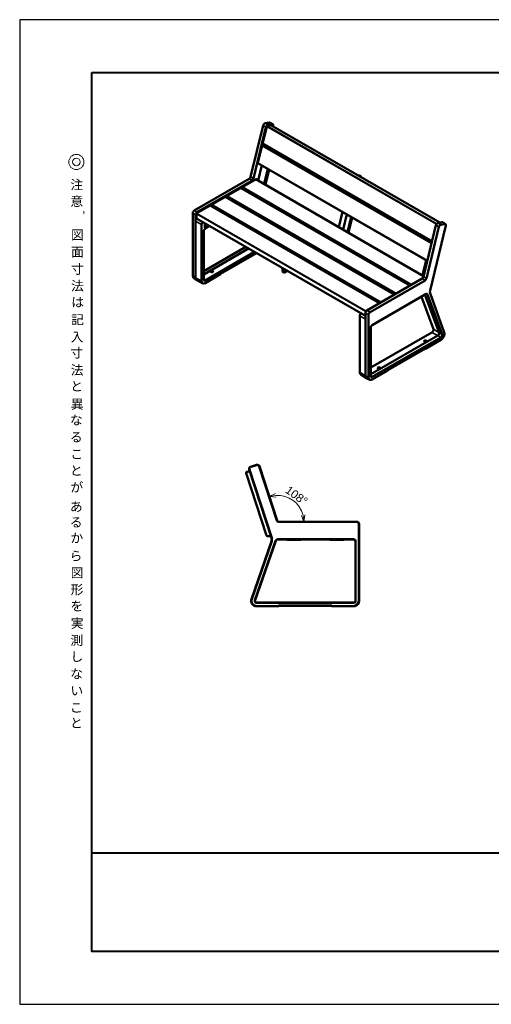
# Model space of a CAD drawing. Header units: millimetres. Extents: x 5514 to 12234, y -691 to 4061.
# Tile 1 of 8: x 5514 to 7789, y -691 to 4061. Entities that reach past the tile are written whole.
import ezdxf
from ezdxf.enums import TextEntityAlignment as Align

# ---------------------------------------------------------------- set-up
doc = ezdxf.new("R2010")
doc.units = ezdxf.units.MM
doc.layers.get('Defpoints').update_dxf_attribs({"color": 2})
for name, color, linetype, lineweight in [('MD_可視_0', 7, 'Continuous', 50), ('MD_狭い可視_0', 7, 'Continuous', 35), ('寸法', 7, 'Continuous', 13)]:
    doc.layers.add(name, color=color, linetype=linetype, lineweight=lineweight)
doc.layers.add('図枠', color=7, linetype='Continuous')
doc.styles.get("Standard").update_dxf_attribs({"font": 'arial.ttf'})
doc.styles.add('Ｐゴシック', font='MS PGothic.ttf')
doc.dimstyles.new('寸法', dxfattribs={"dimtxt": 2.5, "dimasz": 2, "dimexe": 0.5, "dimexo": 2.5, "dimgap": 0.5, "dimtad": 1, "dimdec": 1, "dimdsep": 46, "dimtxsty": 'Standard', "dimblk": 'OPEN30', "dimcen": 2.5, "dimclrd": 256, "dimclrt": 256, "dimadec": 0, "dimazin": 0, "dimtfac": 1, "dimtdec": 1, "dimtmove": 0, "dimatfit": 0, "dimldrblk": 'OPEN30', "dimfxl": 1, "dimlwd": -1, "dimarcsym": 0})

# ---------------------------------------------------------------- blocks, each defined once
blk = doc.blocks.new('CustomObjectsInViewport6_0')
at = {"layer": 'MD_可視_0', "extrusion": (0, 1, 0)}
for p, q in [((6627.5, 1902.6), (6657.1, 1912.2)), ((6629.1, 1902.4), (6657.3, 1911.6)), ((6669.9, 1905.2), (6754.8, 1643.9)), ((6670.6, 1905.4), (6755.5, 1644.1)), ((6704.3, 1572), (6606.9, 1871.7)), ((6704.4, 1572.1), (6607.2, 1871.6)), ((6610.1, 1878), (6623.6, 1882.3)), ((6610.4, 1877.9), (6623.6, 1882.2)), ((6621.1, 1890), (6728.4, 1559.6)), ((6729.8, 1560.1), (6622.6, 1889.8)), ((6663.5, 1755.9), (6664.1, 1756.1)), ((6663.7, 1755), (6663.5, 1755.9)), ((6663.7, 1755), (6664.1, 1756.1)), ((6665.5, 1749.7), (6663.7, 1755)), ((6664.6, 1756.2), (6664.1, 1756.1)), ((6664.1, 1756.1), (6664.1, 1756.1)), ((6664.1, 1756.1), (6665.1, 1753)), ((6665.1, 1753), (6666.1, 1749.9)), ((6665.5, 1749.7), (6666.1, 1749.9)), ((6667.2, 1744.3), (6665.5, 1749.7)), ((6666.6, 1750), (6666.1, 1749.9)), ((6666.1, 1749.9), (6668.1, 1743.7)), ((6666.1, 1749.9), (6666.1, 1749.9)), ((6667.2, 1744.3), (6668.1, 1743.7)), ((6667.5, 1743.5), (6667.2, 1744.3)), ((6668.1, 1743.7), (6667.5, 1743.5)), ((6668.6, 1743.8), (6668.1, 1743.7)), ((6764.3, 1637.7), (7141, 1637.7)), ((6764.3, 1637), (7139.6, 1637)), ((7149.6, 1627), (7149.6, 1256)), ((7151, 1627.7), (7151, 1256)), ((6725.6, 1568.5), (6709.1, 1568.5)), ((6725.5, 1568.7), (6709.2, 1568.7)), ((6728.3, 1544.7), (6632.4, 1264.4)), ((6633.7, 1263.9), (6729.6, 1544.3)), ((6648, 1259.3), (6748.5, 1546.3)), ((6649.3, 1258.8), (6749.8, 1545.8)), ((6757.9, 1553), (7124.6, 1553)), ((6757.9, 1551.6), (7124.6, 1551.6)), ((6868.1, 1550.5), (6804.1, 1550.5)), ((6867.9, 1550.7), (6804.2, 1550.7)), ((7076.1, 1550.5), (7012.1, 1550.5)), ((7075.9, 1550.7), (7012.2, 1550.7)), ((7133.2, 1543), (7133.2, 1256)), ((7134.6, 1543), (7134.6, 1256)), ((7124.6, 1247.4), (6657.4, 1247.4)), ((7124.6, 1246), (6657.4, 1246)), ((6657.4, 1231), (6762.4, 1231)), ((6657.4, 1230.5), (6762.9, 1230.5)), ((6763.8, 1231.6), (6762.4, 1233)), ((6762.4, 1233), (7019.6, 1233)), ((6762.4, 1231), (6762.4, 1233)), ((6762.9, 1230.5), (6762.4, 1231)), ((6762.9, 1230.5), (6763.8, 1230.5)), ((6763.8, 1231.6), (7018.2, 1231.6)), ((6763.8, 1230.5), (6763.8, 1231.6)), ((7018.2, 1231.6), (7019.6, 1233)), ((7018.2, 1231.6), (7018.2, 1230.5)), ((7018.2, 1230.5), (7019, 1230.5)), ((7019.6, 1231), (7019, 1230.5)), ((7019, 1230.5), (7124.6, 1230.5)), ((7019.6, 1233), (7019.6, 1231)), ((7019.6, 1231), (7124.6, 1231))]:
    blk.add_line(p, q, dxfattribs=at)
at = {"layer": 'MD_可視_0', "extrusion": (4e-16, 0, -1)}
for centre, radius, start, end in [((-6660.4, 1902.1), 10.7, 72, 162), ((-6660.4, 1902.1), 10, 72, 162), ((-6706, 1552.4), 23.6, 162, 198.8939), ((-6757.9, 1543), 10, 19.3052, 90), ((-6757.9, 1543), 8.6, 19.3052, 90), ((-7124.6, 1543), 10, 90, 180), ((-7124.6, 1543), 8.6, 90, 180), ((-6657.4, 1256), 26.4, 284.7907, 18.4937), ((-6657.4, 1256), 10, 270, 19.3052), ((-6657.4, 1256), 8.6, 270, 19.3052), ((-7124.6, 1256), 10, 180, 270), ((-7124.6, 1256), 8.6, 180, 270), ((-7124.6, 1256), 26.4, 180, 255.2093)]:
    blk.add_arc(centre, radius, start, end, dxfattribs=at)
at = {"layer": 'MD_可視_0'}
for centre, radius, start, end in [((6764.3, 1647), 10, 198, 270), ((6764.3, 1647), 9.3, 198, 270), ((6706, 1552.4), 25, 341.1061, 18), ((6657.4, 1256), 25, 161.5174, 270), ((7124.6, 1256), 25, 270, 0)]:
    blk.add_arc(centre, radius, start, end, dxfattribs=at)
for centre, major_axis, ratio, start_param, end_param in [((6630.6, 1893.1), (-9.92, 1.49), 0.996959, 5.176767, 6.745129), ((6611.7, 1873.2), (-4.46, 2.27), 0.998783, 5.498396, 7.067974), ((7140.9, 1627.7), (8.97, 4.48), 0.996959, 5.821242, 7.389604), ((6709.1, 1573.5), (-2.94, -4.05), 0.99907, 5.655309, 6.911061), ((6804.1, 1555.5), (-3.54, -3.54), 0.998783, 0.108405, 0.784789), ((6868.1, 1555.5), (3.54, -3.54), 0.998783, 5.498396, 6.17478), ((7012.1, 1555.5), (-3.54, -3.54), 0.998783, 0.108405, 0.784789), ((7076.1, 1555.5), (3.54, -3.54), 0.998783, 5.498396, 6.17478)]:
    blk.add_ellipse(centre, major_axis=major_axis, ratio=ratio, start_param=start_param, end_param=end_param, dxfattribs=at)
at = {"layer": 'MD_可視_0', "extrusion": (4e-16, 0, -1)}
for centre, major_axis, ratio, start_param, end_param in [((6632.2, 1892.9), (-9.92, 1.49), 0.996959, 5.821242, 7.389604), ((6611.9, 1873.1), (-4.46, 2.27), 0.998783, 5.498396, 7.067974), ((7139.5, 1627), (8.97, 4.48), 0.996959, 5.176767, 6.745129), ((6709.2, 1573.7), (-2.94, -4.05), 0.99907, 5.655309, 6.911061), ((6804.2, 1555.7), (-3.54, -3.54), 0.998783, 5.498396, 6.11691), ((6867.9, 1555.7), (3.54, -3.54), 0.998783, 0.166275, 0.784789), ((7012.2, 1555.7), (-3.54, -3.54), 0.998783, 5.498396, 6.11691), ((7075.9, 1555.7), (3.54, -3.54), 0.998783, 0.166275, 0.784789)]:
    blk.add_ellipse(centre, major_axis=major_axis, ratio=ratio, start_param=start_param, end_param=end_param, dxfattribs=at)
at = {"layer": 'MD_可視_0'}
for points, weights in [([(6650.7, 1230.5), (6654.1, 1230.5), (6657.4, 1230.5)], [1, 1.01713546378, 1.01713546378]), ([(7124.6, 1230.5), (7127.9, 1230.5), (7131.3, 1230.5)], [1.01713546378, 1.01713546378, 1])]:
    blk.add_rational_spline(points, weights, degree=2, dxfattribs=at)
blk = doc.blocks.new('CustomObjectsInViewport12_0')
at = {"layer": 'MD_可視_0', "extrusion": (0, 0.816497, 0.57735)}
for p, q in [((6716.9, 3564.7), (6696.9, 3560.7)), ((6719.6, 3564.5), (6734.8, 3557.2)), ((6688, 3550.3), (6628, 3302.3)), ((6701.7, 3542.1), (6641.7, 3294.1)), ((6663.4, 3369.5), (6706, 3545.5)), ((6708.1, 3547.9), (6726.9, 3551.7)), ((6732.2, 3557.4), (6711.2, 3553.2)), ((7540.4, 3081.4), (6726.1, 3551.6)), ((6736.7, 3549.8), (6735.8, 3546)), ((6684.4, 3456.3), (6693.9, 3458.2)), ((6686, 3462.9), (7503.2, 2991)), ((6663.3, 3369), (7480.5, 2897.1)), ((6663.8, 3285.1), (6681.6, 3358.4)), ((6665.2, 3367.8), (6664.4, 3367.7)), ((6692.9, 3268.3), (6710.6, 3341.6)), ((6716.8, 3338), (6699.1, 3264.7)), ((6621.3, 3292.8), (6356, 3139.6)), ((6368, 3126.5), (6654.4, 3291.8)), ((6635.4, 3285.2), (6369.1, 3131.5)), ((7462.7, 2823.8), (6653.3, 3291.2)), ((6656, 3290.8), (6656, 3289.6)), ((7150.9, 3309.4), (7146.9, 3308.6)), ((7154.6, 3307.6), (7150.2, 3306.7)), ((7155.9, 3307.4), (7152.2, 3309.3)), ((7158, 3305.4), (7153.9, 3304.5)), ((7156.1, 3307.3), (7159.5, 3305.1)), ((7160.1, 3301), (7160.2, 3301.5)), ((7396.2, 2777.3), (6579.7, 3248.7)), ((6584.4, 3246.1), (6584.4, 3251.4)), ((7322.7, 2734.9), (6506.2, 3206.3)), ((6510.8, 3203.6), (6510.8, 3208.9)), ((7249.1, 2692.4), (6432.7, 3163.8)), ((6437.3, 3161.1), (6437.3, 3166.5)), ((6348.9, 3127.4), (6348.9, 2824.5)), ((6362, 3119.2), (6362, 2815.7)), ((6362, 2815.7), (6362, 3089)), ((6366.3, 3101.5), (6366.3, 3123.6)), ((7182.3, 2630.9), (6366.3, 3102)), ((6368, 3100.6), (6368.4, 3100.8)), ((7071.3, 3133.4), (7053.6, 3060.1)), ((7074.2, 3048.2), (7091.9, 3121.5)), ((7113.7, 3108.9), (7096, 3035.6)), ((7099.6, 3033.5), (7117.3, 3106.8)), ((6391.3, 2800), (6391.3, 3072.1)), ((6407.1, 3078.4), (6407.1, 3056.4)), ((6407.8, 3056), (6426.8, 3067)), ((6409, 3052.7), (6430.3, 3065)), ((7522, 3068.5), (7461.9, 2820.5)), ((7536.6, 3060.4), (7476.5, 2812.5)), ((7494.3, 2754.2), (7570, 3067.2)), ((7552.4, 3083.8), (7531.5, 3079.6)), ((7565.5, 3074.8), (7545.5, 3070.8)), ((7555.5, 3083.3), (7568.5, 3074.3)), ((6401.9, 2806.1), (6401.9, 3040.4)), ((6401.9, 2846.9), (6605, 2964.2)), ((6401.9, 2831.7), (6618.1, 2956.6)), ((6401.9, 2831.7), (6618.1, 2956.6)), ((6647.4, 2939.7), (6409, 2802)), ((6483.2, 2834.3), (6656.6, 2934.4)), ((7456.6, 2827.4), (7474.3, 2900.7)), ((6781.1, 2862.5), (6781.1, 2847.5)), ((6784.5, 2860.5), (6784.5, 2845.3)), ((6788.1, 2858.4), (6788.1, 2843.5)), ((6353.5, 2813.4), (6366.9, 2804.1)), ((6409, 2789.8), (6483.2, 2832.6)), ((6483.2, 2832.6), (6483.2, 2834.3)), ((6785.4, 2843.1), (6782, 2845.3)), ((6785.6, 2843), (6789.3, 2841.1)), ((6791.7, 2841.4), (6804.6, 2848.9)), ((7455.7, 2811.7), (7189.4, 2657.9)), ((6396.8, 2788.4), (6367.8, 2803.5)), ((7469.8, 2802.9), (7204.5, 2649.7)), ((7474.3, 2737), (7215.1, 2587.3)), ((7451.8, 2723.9), (7509.7, 2566.5)), ((7537, 2549.3), (7469.1, 2733.9)), ((7552.1, 2542.1), (7481, 2735.3)), ((7562.2, 2551.6), (7494.4, 2741.4)), ((7155, 2359.1), (7155, 2631.2)), ((7182.3, 2645.7), (7182.3, 2342.2)), ((7197.4, 2637.5), (7197.4, 2334.6)), ((7208, 2575), (7208, 2340.7)), ((7503, 2551.8), (7208, 2381.5)), ((7208, 2350), (7531.3, 2536.6)), ((7215.1, 2336.6), (7545.4, 2527.3)), ((7471.2, 2473.9), (7289.3, 2368.9)), ((7469.6, 2472.9), (7471.2, 2472.2)), ((7545.4, 2515.1), (7471.2, 2472.2)), ((7471.2, 2472.2), (7471.2, 2473.9)), ((7159.9, 2347.8), (7187.3, 2330.4)), ((7203.2, 2322.8), (7188.4, 2329.7)), ((7289.3, 2367.2), (7215.1, 2324.4)), ((7289.3, 2368.9), (7289.3, 2367.2))]:
    blk.add_line(p, q, dxfattribs=at)
at = {"layer": 'MD_可視_0'}
for centre, major_axis, ratio, start_param, end_param in [((6714.7, 3555.7), (5.03, 8.66), 0.576829, 0.044428, 0.472927), ((6694.8, 3551.7), (5, 8.66), 0.57735, 0.471239, 2.042035), ((6708.9, 3543.5), (5.35, 9.27), 0.57735, 0.471239, 2.042035), ((6707.5, 3545.8), (1.17, 2.03), 0.57735, 0.471239, 2.042035), ((6726.4, 3549.6), (1.17, 2.03), 0.57735, 5.430679, 6.754424), ((6664.9, 3369.8), (1.17, 2.03), 0.57735, 2.042035, 3.612832), ((6654.4, 3289.9), (1.17, 2.03), 0.57735, -0.785398, 0.785398), ((7149.8, 3304.9), (2.51, 4.33), 0.576781, 0.033171, 0.471345), ((6356, 3131.5), (-5.02, -8.65), 0.578756, 3.930047, 5.498408), ((6368, 3124.5), (1.17, 2.03), 0.57735, 0.785398, 2.356194), ((6368, 3102.5), (1.17, 2.03), 0.57735, 2.356194, 3.926991), ((6407.8, 3056.8), (-0.504, -0.873), 0.572981, 5.501585, 7.064785), ((7529.1, 3069.9), (5.35, 9.27), 0.57735, 0.471239, 2.042035), ((7543.3, 3061.8), (5, 8.66), 0.57735, 0.471239, 2.042035), ((7563.3, 3065.8), (5.03, 8.66), 0.576829, 5.187751, 6.756112), ((6380.7, 2826.5), (13.2, 22.9), 0.57735, 2.356194, 3.177655), ((6784.6, 2849.6), (-2.5, -4.34), 0.576647, 5.498396, 6.248321), ((6409, 2810.2), (12.5, 21.7), 0.57735, 2.356194, 3.926991), ((7474.3, 2728.8), (5, 8.66), 0.57735, -0.448458, 0.785398), ((7204.5, 2641.6), (-5.02, -8.65), 0.578756, 3.930047, 5.498408), ((7215.1, 2579.1), (5, 8.66), 0.57735, 0.785398, 2.356194), ((7531.3, 2543.7), (4.3, 7.45), 0.57735, 3.926991, 5.834727), ((7545.4, 2535.5), (5, 8.66), 0.57735, 3.926991, 5.834727), ((7246.9, 2380.3), (-6, -0.18), 0.556861, 2.339918, 8.623103), ((7172.7, 2369.3), (12.5, 21.7), 0.57735, 2.356194, 3.116897), ((7201, 2352.9), (13.2, 22.9), 0.57735, 2.356194, 3.191059), ((7215.1, 2344.8), (5, 8.66), 0.57735, 2.356194, 3.926991)]:
    blk.add_ellipse(centre, major_axis=major_axis, ratio=ratio, start_param=start_param, end_param=end_param, dxfattribs=at)
at = {"layer": 'MD_可視_0', "extrusion": (-2e-16, 2e-16, -1)}
for centre, major_axis, ratio, start_param, end_param in [((6730, 3548.4), (-5.03, -8.66), 0.576829, 2.668666, 4.237027), ((7162.1, 2635.3), (5, 8.66), 0.578054, 3.9276, 5.394677)]:
    blk.add_ellipse(centre, major_axis=major_axis, ratio=ratio, start_param=start_param, end_param=end_param, dxfattribs=at)
at = {"layer": 'MD_可視_0', "extrusion": (1e-16, 0, -1)}
for centre, major_axis, start_param, end_param in [((6621.3, 3301), (5, 8.66), 1.099557, 2.356194), ((6366.6, 2834.7), (12.5, 21.7), 3.191059, 3.926991), ((7215.1, 2344.8), (12.5, 21.7), 2.356194, 3.926991)]:
    blk.add_ellipse(centre, major_axis=major_axis, ratio=0.57735, start_param=start_param, end_param=end_param, dxfattribs=at)
at = {"layer": 'MD_可視_0', "extrusion": (0, 0, -1)}
for centre, major_axis, start_param, end_param in [((6635.4, 3292.8), (4.65, 8.06), 1.099557, 2.356194), ((7455.7, 2819.3), (4.65, 8.06), 1.099557, 2.356194), ((7511.1, 2757.6), (12.5, 21.7), 3.597229, 4.24115)]:
    blk.add_ellipse(centre, major_axis=major_axis, ratio=0.57735, start_param=start_param, end_param=end_param, dxfattribs=at)
at = {"layer": 'MD_可視_0', "extrusion": (-1e-16, 0, -1)}
for centre, major_axis, ratio, start_param, end_param in [((7153.5, 3303.1), (2.51, 4.33), 0.576781, 5.811841, 6.316356), ((6369.1, 3123.3), (5.02, 8.65), 0.578756, 3.92637, 5.494731), ((6380.7, 2826.5), (13.2, 22.9), 0.57735, 3.116897, 3.926991), ((6409, 2810.2), (5, 8.66), 0.57735, 2.356194, 3.926991)]:
    blk.add_ellipse(centre, major_axis=major_axis, ratio=ratio, start_param=start_param, end_param=end_param, dxfattribs=at)
at = {"layer": 'MD_可視_0', "extrusion": (-2e-16, 0, -1)}
for centre, major_axis, ratio, start_param, end_param in [((7156.9, 3300.8), (2.51, 4.33), 0.576781, 5.811841, 7.381419), ((7550.2, 3074.8), (-5.03, -8.66), 0.576829, 2.668666, 3.18602)]:
    blk.add_ellipse(centre, major_axis=major_axis, ratio=ratio, start_param=start_param, end_param=end_param, dxfattribs=at)
at = {"layer": 'MD_可視_0', "extrusion": (4e-16, -1e-16, -1)}
for centre in [(6369.1, 3093.1), (6398.4, 3076.2)]:
    blk.add_ellipse(centre, major_axis=(5, 8.66), ratio=0.578054, start_param=3.9276, end_param=5.394677, dxfattribs=at)
at = {"layer": 'MD_可視_0', "extrusion": (2e-16, -1e-16, -1)}
blk.add_ellipse((6409, 3044.5), major_axis=(5, 8.66), ratio=0.57735, start_param=-2.356194, end_param=-0.785398, dxfattribs=at)
at = {"layer": 'MD_可視_0', "extrusion": (1e-16, 1e-16, -1)}
blk.add_ellipse((6440.8, 2845.7), major_axis=(-6, 0.19), ratio=0.597134, start_param=0.766683, end_param=7.049868, dxfattribs=at)
at = {"layer": 'MD_可視_0', "extrusion": (4e-16, -2e-16, -1)}
blk.add_ellipse((6788, 2847.3), major_axis=(-2.5, -4.34), ratio=0.576647, start_param=6.248321, end_param=7.067974, dxfattribs=at)
at = {"layer": 'MD_可視_0', "extrusion": (-3e-16, 1e-16, -1)}
blk.add_ellipse((6791.7, 2845.5), major_axis=(-2.5, -4.34), ratio=0.576647, start_param=5.498396, end_param=7.067974, dxfattribs=at)
at = {"layer": 'MD_可視_0', "extrusion": (2e-16, 0, -1)}
blk.add_ellipse((7469.8, 2811.1), major_axis=(5, 8.66), ratio=0.57735, start_param=1.099557, end_param=2.356194, dxfattribs=at)
at = {"layer": 'MD_可視_0', "extrusion": (-1e-16, 1e-16, -1)}
blk.add_ellipse((7189.4, 2649.7), major_axis=(5.02, 8.65), ratio=0.578756, start_param=3.92637, end_param=5.494731, dxfattribs=at)
at = {"layer": 'MD_可視_0', "extrusion": (0, 1e-16, -1)}
blk.add_ellipse((7503, 2560), major_axis=(5, 8.66), ratio=0.57735, start_param=0.448458, end_param=2.356194, dxfattribs=at)
at = {"layer": 'MD_可視_0', "extrusion": (-1e-16, -1e-16, -1)}
blk.add_ellipse((7545.4, 2535.5), major_axis=(12.5, 21.7), ratio=0.57735, start_param=0.462815, end_param=2.356194, dxfattribs=at)
at = {"layer": 'MD_可視_0', "extrusion": (0, -1e-16, -1)}
blk.add_ellipse((7471.2, 2509.8), major_axis=(6, 0.18), ratio=0.556861, start_param=0.8016744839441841, end_param=7.08485979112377, dxfattribs=at)
at = {"layer": 'MD_狭い可視_0', "extrusion": (0, 0.816497, 0.57735)}
for p, q in [((6716.9, 3564.7), (6732.2, 3557.4)), ((6688, 3550.3), (6701.7, 3542.1)), ((6696.9, 3560.7), (6711.2, 3553.2)), ((6706.2, 3546.1), (7524.2, 3073.8)), ((7525.9, 3075.9), (6708.3, 3548)), ((6725.7, 3551.5), (7540.1, 3081.3)), ((6683.4, 3452.2), (7500.6, 2980.4)), ((7501.3, 2983.1), (6684, 3455)), ((7503.5, 2992.1), (6686.2, 3464)), ((6663.3, 3368.3), (6664.4, 3367.7)), ((7480.7, 2898.3), (6663.5, 3370.1)), ((6621.3, 3292.8), (6635.4, 3285.2)), ((6628, 3302.3), (6641.7, 3294.1)), ((6652.7, 3290.8), (7462.6, 2823.2)), ((6654.3, 3291.8), (6656, 3290.8)), ((7150.9, 3309.4), (7154.6, 3307.6)), ((7154.6, 3307.6), (7158, 3305.4)), ((6579.2, 3248.4), (7395.6, 2777)), ((6585.5, 3252.1), (7402, 2780.7)), ((7404.8, 2782.3), (6588.4, 3253.7)), ((6505.6, 3205.9), (7322.1, 2734.5)), ((6512, 3209.6), (7328.4, 2738.2)), ((7331.3, 2739.8), (6514.8, 3211.2)), ((6369.1, 3131.5), (6356, 3139.6)), ((6432.1, 3163.5), (7248.5, 2692.1)), ((6438.4, 3167.1), (7254.9, 2695.8)), ((7257.7, 2697.4), (6441.3, 3168.8)), ((6348.9, 3127.4), (6362, 3119.2)), ((6362, 3089), (6391.3, 3072.1)), ((6366.3, 3123.9), (7183.9, 2651.8)), ((7182.3, 2631.5), (6366.3, 3102.6)), ((6366.3, 3101.6), (6368, 3100.6)), ((7185.4, 2654.2), (6367.8, 3126.3)), ((6407.1, 3078.2), (6407.3, 3078.3)), ((6407.8, 3056), (6407.1, 3056.6)), ((7536.6, 3060.4), (7522, 3068.5)), ((7545.5, 3070.8), (7531.5, 3079.6)), ((7565.5, 3074.8), (7552.4, 3083.8)), ((6362, 2815.7), (6348.9, 2824.5)), ((6391.3, 2800), (6362, 2815.7)), ((6409, 2802), (6401.9, 2806.4)), ((6784.5, 2845.3), (6781.1, 2847.5)), ((6788.1, 2843.5), (6784.5, 2845.3)), ((7469.8, 2802.9), (7455.7, 2811.7)), ((7476.5, 2812.5), (7461.9, 2820.5)), ((7476.1, 2737.7), (7481, 2735.3)), ((7182.3, 2615.4), (7155, 2631.2)), ((7197.4, 2637.5), (7182.3, 2645.7)), ((7189.4, 2657.9), (7204.5, 2649.7)), ((7509.7, 2566.5), (7537, 2549.3)), ((7503, 2551.8), (7531.3, 2536.6)), ((7531.3, 2536.6), (7545.4, 2527.3)), ((7537, 2549.3), (7552.1, 2542.1)), ((7155, 2359.1), (7182.3, 2342.2)), ((7182.3, 2342.2), (7197.4, 2334.6)), ((7208, 2341.3), (7215.1, 2336.6))]:
    blk.add_line(p, q, dxfattribs=at)
blk = doc.blocks.new('_Open30')
at = {"color": 0, "linetype": 'ByBlock', "lineweight": -2}
for p, q in [((-1, 0.27), (0, 0)), ((0, 0), (-1, -0.27)), ((0, 0), (-1, 0))]:
    blk.add_line(p, q, dxfattribs=at)
blk = doc.blocks.new('*D30')
at = {"layer": 'Defpoints', "color": 0, "transparency": 16777216}
for p in [(6670.6, 1905.4), (6861, 1712.8), (6755.5, 1644.1), (6764.3, 1637.7), (7141, 1637.7)]:
    blk.add_point(p, dxfattribs=at)
at = {"layer": '寸法', "transparency": 16777216}
blk.add_arc((6757.6, 1637.7), 127.8, 14.3855, 93.6145, dxfattribs=at)
at = {"layer": '寸法', "transparency": 16777216, "xscale": 32, "yscale": 32, "zscale": 32}
for p, rotation in [((6718.1, 1759.2), 190.8072485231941), ((6885.4, 1637.7), 277.1927514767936)]:
    blk.add_blockref('_Open30', p, dxfattribs=dict(at, rotation=rotation))
at = {"layer": '寸法', "transparency": 16777216, "insert": (6849.4, 1764.1), "char_height": 40, "attachment_point": 5, "rotation": 324}
blk.add_mtext('108°', dxfattribs=at)

msp = doc.modelspace()

# ---------------------------------------------------------------- linework, layer by layer
at = {"layer": 'Defpoints'}
msp.add_lwpolyline([(5513.73, -691.13), (12233.73, -691.13), (12233.73, 4060.87), (5513.73, 4060.87)], close=True, dxfattribs=at)
at = {"layer": '図枠', "lineweight": 20}
for q in [(5862.38, 753.33), (8142.26, -436.13)]:
    msp.add_line((5862.38, -436.13), q, dxfattribs=at)
at = {"layer": '図枠', "lineweight": 40}
msp.add_line((5862.38, 39.66), (11885.08, 39.66), dxfattribs=at)
at = {"layer": '図枠', "lineweight": 40, "ltscale": 300}
msp.add_line((11885.08, -436.13), (5862.38, -436.13), dxfattribs=at)
at = {"layer": '図枠', "lineweight": 40}
msp.add_lwpolyline([(5862.38, 3805.87), (11885.08, 3805.87), (11885.08, -436.13), (5862.38, -436.13)], close=True, dxfattribs=at)
at = {"layer": '図枠', "lineweight": 20}
for radius in [36.65, 18.33]:
    msp.add_circle((5787.1, 3374.22), radius, dxfattribs=at)

# ---------------------------------------------------------------- block references
for name in ['CustomObjectsInViewport12_0', 'CustomObjectsInViewport6_0']:
    msp.add_blockref(name, (0, 0))

# ---------------------------------------------------------------- texts
at = {"layer": '図枠', "lineweight": 20, "style": 'Ｐゴシック'}
for s, p in [('注', (5789.06, 3241.46)), ('意', (5789.06, 3162.05)), (',', (5823, 3130.01)), ('図', (5792.34, 2999.49)), ('面', (5792.34, 2917.3)), ('寸', (5792.34, 2834.32)), ('法', (5792.34, 2753.7)), ('は', (5793.59, 2674.79)), ('記', (5792.8, 2591.02)), ('入', (5790.76, 2507.25)), ('寸', (5789.04, 2430.45)), ('法', (5790.69, 2347.19)), ('と', (5788.69, 2269.2)), ('異', (5791.02, 2182.72)), ('な', (5786.95, 2105.94)), ('る', (5786.95, 2023.83)), ('こ', (5789.47, 1941.91)), ('と', (5786.95, 1862.31)), ('が', (5789.47, 1781.94)), ('あ', (5786.95, 1688.1)), ('る', (5786.17, 1612.87)), ('か', (5789.47, 1536.87)), ('ら', (5785.4, 1450.39)), ('図', (5790.79, 1368.96)), ('形', (5790.24, 1287.91)), ('を', (5789.47, 1208.61)), ('実', (5791.02, 1125.23)), ('測', (5789.28, 1042.83)), ('し', (5789.25, 964.35)), ('な', (5788.49, 881.17)), ('い', (5789.25, 799.71)), ('こ', (5786.94, 718.38)), ('と', (5787.32, 643.75))]:
    msp.add_text(s, height=45.25, dxfattribs=at).set_placement(p, align=Align.CENTER)

# ---------------------------------------------------------------- dimensions: what is measured, and where the dimension line sits
at = {"layer": '寸法'}
dim = msp.add_angular_dim_2l(base=(6860.96, 1712.81), line1=((6670.61, 1905.38), (6755.49, 1644.12)), line2=((6764.34, 1637.7), (7140.96, 1637.7)), dimstyle='寸法', override={"dimscale": 16, "dimlfac": 1}, dxfattribs=at)
dim.commit()
dim.dimension.update_dxf_attribs({"geometry": '*D30', "text_midpoint": (6849.4, 1764.07)})

doc.saveas('drawing.dxf')
